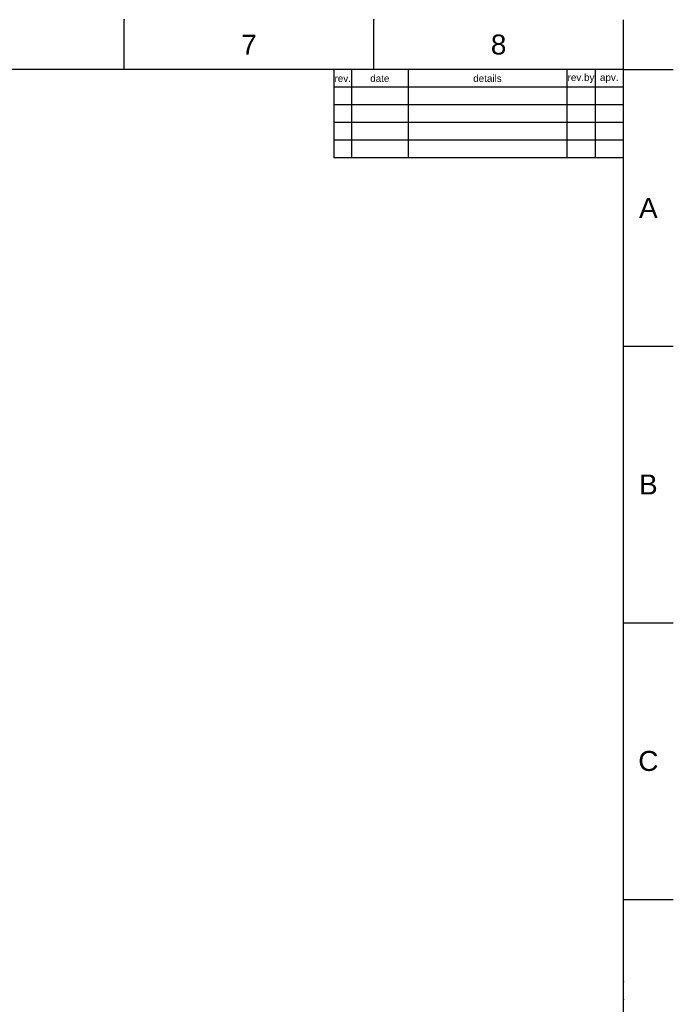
# Model space of a CAD drawing. Header units: millimetres. Extents: x 580 to 2065, y -13 to 1037.
# Tile 11 of 11: x 1602 to 2065, y 340 to 1037. Entities that reach past the tile are written whole.
import ezdxf

# ---------------------------------------------------------------- set-up
doc = ezdxf.new("R2010")
doc.units = ezdxf.units.MM
doc.header["$LTSCALE"] = 0.1
doc.layers.add('FORM', color=7, linetype='Continuous')
doc.layers.add('TEXT', color=2, linetype='Continuous')
doc.styles.get("Standard").update_dxf_attribs({"font": 'arial_0.ttf'})

msp = doc.modelspace()

# ---------------------------------------------------------------- linework, layer by layer
for p, q in [((1675.82, 1001.37), (1675.82, 1036.73)), ((1852.58, 1001.37), (1852.58, 1036.73)), ((2029.35, 1001.37), (2029.35, 1036.73)), ((2029.35, 1001.37), (615.21, 1001.37)), ((2029.35, 22.08), (2029.35, 1001.37)), ((2029.35, 1001.37), (2064.71, 1001.37)), ((2029.35, 805.52), (2064.71, 805.52)), ((2029.35, 609.66), (2064.71, 609.66)), ((2029.35, 413.8), (2064.71, 413.8))]:
    msp.add_line(p, q)
for p in [(1675.82, 1036.73), (1852.58, 1036.73), (2029.35, 805.52), (2029.35, 609.66), (2029.35, 413.8), (2029.35, 355.44), (2029.35, 342.94)]:
    msp.add_point(p)
at = {"layer": 'FORM'}
for p, q in [((1824.35, 1001.37), (1824.35, 938.87)), ((1836.85, 1001.37), (1836.85, 938.87)), ((1876.85, 1001.37), (1876.85, 938.87)), ((1989.35, 1001.37), (1989.35, 938.87)), ((2009.35, 1001.37), (2009.35, 938.87)), ((2029.35, 988.87), (1824.35, 988.87)), ((2029.35, 976.37), (1824.35, 976.37)), ((2029.35, 963.87), (1824.35, 963.87)), ((2029.35, 951.37), (1824.35, 951.37)), ((2029.35, 938.87), (1824.35, 938.87))]:
    msp.add_line(p, q, dxfattribs=at)

# ---------------------------------------------------------------- texts
at = {"char_height": 14.14, "attachment_point": 5}
for s, width, insert in [('7', 50, (1764.2, 1019.05)), ('8', 50, (1940.97, 1019.05)), ('A', 10, (2047.03, 903.44)), ('B', 10, (2047.03, 707.59)), ('C', 10, (2047.03, 511.73))]:
    msp.add_mtext_dynamic_manual_height_columns(s, width=width, gutter_width=12.5, heights=[0], dxfattribs=dict(at, insert=insert))
at = {"layer": 'TEXT', "char_height": 5, "attachment_point": 5}
for s, width, insert in [('date', 16, (1856.85, 995.12)), ('details', 45, (1933.1, 995.12)), ('rev.by', 8, (1999.35, 995.12)), ('rev.', 5, (1830.6, 995.12)), ('apv.', 8, (2019.35, 995.12))]:
    msp.add_mtext_dynamic_manual_height_columns(s, width=width, gutter_width=12.5, heights=[0], dxfattribs=dict(at, insert=insert))

doc.saveas('drawing.dxf')
